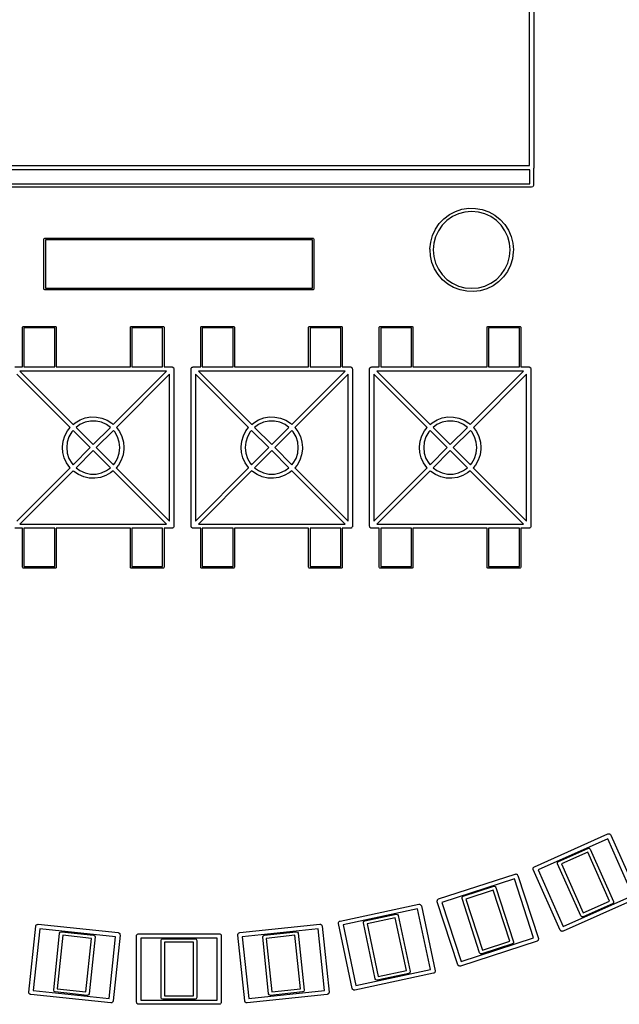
# Model space of a CAD drawing. Extents: x 4.57 to 7.43, y -5.43 to -2.57.
# Tile 5 of 8: x 5.78 to 6.61, y -5.43 to -4.07. Entities that reach past the tile are written whole.
import ezdxf

# ---------------------------------------------------------------- set-up
doc = ezdxf.new("R2010")
doc.units = 0
doc.header["$MEASUREMENT"] = 0
doc.layers.add('BLACK', color=7, linetype='CONTINUOUS')

msp = doc.modelspace()

# ---------------------------------------------------------------- linework, layer by layer
at = {"layer": 'BLACK', "linetype": 'CONTINUOUS'}
for p, q in [((6.48917, -3.72835), (6.48917, -4.27362)), ((6.48327, -4.27067), (6.48327, -3.7313)), ((5.51673, -4.27067), (6.48327, -4.27067)), ((6.48917, -4.27362), (6.48911, -4.27401)), ((6.48386, -4.27657), (5.51614, -4.27657)), ((6.48386, -4.29606), (6.48386, -4.27657)), ((6.489, -4.27463), (6.48858, -4.27512)), ((6.48858, -4.27512), (6.48858, -4.29843)), ((6.48906, -4.27425), (6.489, -4.27463)), ((6.48913, -4.27413), (6.48906, -4.27425)), ((6.48911, -4.27401), (6.48913, -4.27413)), ((6.48622, -4.30079), (5.51378, -4.30079)), ((5.51614, -4.29606), (6.48386, -4.29606)), ((6.48789, -4.3001), (6.48622, -4.30079)), ((6.48858, -4.29843), (6.48789, -4.3001)), ((6.36538, -4.34402), (6.37291, -4.33837)), ((6.37706, -4.34115), (6.3695, -4.34644)), ((6.37291, -4.33837), (6.38127, -4.33402)), ((6.38543, -4.33724), (6.37706, -4.34115)), ((6.38127, -4.33402), (6.39022, -4.33109)), ((6.39435, -4.33485), (6.38543, -4.33724)), ((6.39022, -4.33109), (6.39953, -4.32967)), ((6.40354, -4.33405), (6.39435, -4.33485)), ((6.39953, -4.32967), (6.40895, -4.32978)), ((6.41274, -4.33485), (6.40354, -4.33405)), ((6.40895, -4.32978), (6.41823, -4.33143)), ((6.42166, -4.33724), (6.41274, -4.33485)), ((6.41823, -4.33143), (6.42711, -4.33458)), ((6.43002, -4.34115), (6.42166, -4.33724)), ((6.42711, -4.33458), (6.43535, -4.33913)), ((6.43758, -4.34644), (6.43002, -4.34115)), ((6.43535, -4.33913), (6.44274, -4.34497)), ((6.35356, -4.35862), (6.35887, -4.35083)), ((6.36298, -4.35297), (6.35768, -4.36053)), ((6.35887, -4.35083), (6.36538, -4.34402)), ((6.3695, -4.34644), (6.36298, -4.35297)), ((6.44411, -4.35297), (6.43758, -4.34644)), ((6.44274, -4.34497), (6.44908, -4.35194)), ((6.44941, -4.36053), (6.44411, -4.35297)), ((6.44908, -4.35194), (6.4542, -4.35985)), ((6.34708, -4.37624), (6.3496, -4.36716)), ((6.3496, -4.36716), (6.35356, -4.35862)), ((6.35768, -4.36053), (6.35378, -4.3689)), ((6.45331, -4.3689), (6.44941, -4.36053)), ((6.4542, -4.35985), (6.45796, -4.36848)), ((6.45796, -4.36848), (6.46025, -4.37762)), ((5.81398, -4.37205), (5.81426, -4.37135)), ((5.81398, -4.44094), (5.81398, -4.37205)), ((5.81426, -4.37135), (5.81496, -4.37106)), ((5.81496, -4.37106), (6.18504, -4.37106)), ((5.81594, -4.37303), (5.81594, -4.43996)), ((6.18406, -4.37303), (5.81594, -4.37303)), ((6.18406, -4.43996), (6.18406, -4.37303)), ((6.18504, -4.37106), (6.18574, -4.37135)), ((6.18574, -4.37135), (6.18602, -4.37205)), ((6.18602, -4.37205), (6.18602, -4.44094)), ((6.34608, -4.3856), (6.34708, -4.37624)), ((6.35139, -4.37781), (6.35059, -4.38701)), ((6.35378, -4.3689), (6.35139, -4.37781)), ((6.4557, -4.37781), (6.45331, -4.3689)), ((6.4565, -4.38701), (6.4557, -4.37781)), ((6.46025, -4.37762), (6.46102, -4.38701)), ((6.34616, -4.38701), (6.34608, -4.3856)), ((6.34662, -4.39501), (6.34616, -4.38701)), ((6.34869, -4.4042), (6.34662, -4.39501)), ((6.35059, -4.38701), (6.35139, -4.3962)), ((6.4557, -4.3962), (6.4565, -4.38701)), ((6.46096, -4.38982), (6.45973, -4.39915)), ((6.46102, -4.38701), (6.46096, -4.38982)), ((6.35224, -4.41292), (6.34869, -4.4042)), ((6.35139, -4.3962), (6.35378, -4.40512)), ((6.35378, -4.40512), (6.35768, -4.41349)), ((6.44941, -4.41349), (6.45331, -4.40512)), ((6.45699, -4.40817), (6.45281, -4.41661)), ((6.45331, -4.40512), (6.4557, -4.3962)), ((6.45973, -4.39915), (6.45699, -4.40817)), ((6.35716, -4.42096), (6.35224, -4.41292)), ((6.36333, -4.42808), (6.35716, -4.42096)), ((6.35768, -4.41349), (6.36298, -4.42105)), ((6.36298, -4.42105), (6.3695, -4.42758)), ((6.43758, -4.42758), (6.44411, -4.42105)), ((6.44411, -4.42105), (6.44941, -4.41349)), ((6.45281, -4.41661), (6.44732, -4.42426)), ((6.37057, -4.43409), (6.36333, -4.42808)), ((6.3695, -4.42758), (6.37706, -4.43287)), ((6.37871, -4.43885), (6.37057, -4.43409)), ((6.37706, -4.43287), (6.38543, -4.43677)), ((6.42166, -4.43677), (6.43002, -4.43287)), ((6.43298, -4.43638), (6.42452, -4.44053)), ((6.43002, -4.43287), (6.43758, -4.42758)), ((6.44064, -4.43091), (6.43298, -4.43638)), ((6.44732, -4.42426), (6.44064, -4.43091)), ((5.81426, -4.44164), (5.81398, -4.44094)), ((5.81496, -4.44193), (5.81426, -4.44164)), ((6.18504, -4.44193), (5.81496, -4.44193)), ((5.81594, -4.43996), (6.18406, -4.43996)), ((6.18574, -4.44164), (6.18504, -4.44193)), ((6.18602, -4.44094), (6.18574, -4.44164)), ((6.38751, -4.44221), (6.37871, -4.43885)), ((6.38543, -4.43677), (6.39435, -4.43916)), ((6.39674, -4.44408), (6.38751, -4.44221)), ((6.39435, -4.43916), (6.40354, -4.43997)), ((6.40615, -4.44443), (6.39674, -4.44408)), ((6.40354, -4.43997), (6.41274, -4.43916)), ((6.41549, -4.44323), (6.40615, -4.44443)), ((6.41274, -4.43916), (6.42166, -4.43677)), ((6.42452, -4.44053), (6.41549, -4.44323)), ((5.78445, -4.4935), (5.78474, -4.49281)), ((5.78445, -4.54823), (5.78445, -4.4935)), ((5.78474, -4.49281), (5.78543, -4.49252)), ((5.78543, -4.49252), (5.82992, -4.49252)), ((5.78642, -4.49449), (5.78642, -4.54823)), ((5.82894, -4.49449), (5.78642, -4.49449)), ((5.82894, -4.54823), (5.82894, -4.49449)), ((5.82992, -4.49252), (5.83062, -4.49281)), ((5.83062, -4.49281), (5.83091, -4.4935)), ((5.83091, -4.4935), (5.83091, -4.54823)), ((5.93307, -4.4935), (5.93336, -4.49281)), ((5.93307, -4.54823), (5.93307, -4.4935)), ((5.93336, -4.49281), (5.93406, -4.49252)), ((5.93406, -4.49252), (5.97854, -4.49252)), ((5.93504, -4.49449), (5.93504, -4.54823)), ((5.97756, -4.49449), (5.93504, -4.49449)), ((5.97756, -4.54823), (5.97756, -4.49449)), ((5.97854, -4.49252), (5.97924, -4.49281)), ((5.97924, -4.49281), (5.97953, -4.4935)), ((5.97953, -4.4935), (5.97953, -4.54823)), ((6.03012, -4.4935), (6.03041, -4.49281)), ((6.03012, -4.54823), (6.03012, -4.4935)), ((6.03041, -4.49281), (6.0311, -4.49252)), ((6.0311, -4.49252), (6.07559, -4.49252)), ((6.03209, -4.49449), (6.03209, -4.54823)), ((6.07461, -4.49449), (6.03209, -4.49449)), ((6.07461, -4.54823), (6.07461, -4.49449)), ((6.07559, -4.49252), (6.07629, -4.49281)), ((6.07629, -4.49281), (6.07657, -4.4935)), ((6.07657, -4.4935), (6.07657, -4.54823)), ((6.17874, -4.4935), (6.17903, -4.49281)), ((6.17874, -4.54823), (6.17874, -4.4935)), ((6.17903, -4.49281), (6.17972, -4.49252)), ((6.17972, -4.49252), (6.22421, -4.49252)), ((6.18071, -4.49449), (6.18071, -4.54823)), ((6.22323, -4.49449), (6.18071, -4.49449)), ((6.22323, -4.54823), (6.22323, -4.49449)), ((6.22421, -4.49252), (6.22491, -4.49281)), ((6.22491, -4.49281), (6.2252, -4.4935)), ((6.2252, -4.4935), (6.2252, -4.54823)), ((6.27618, -4.4935), (6.27647, -4.49281)), ((6.27618, -4.54823), (6.27618, -4.4935)), ((6.27647, -4.49281), (6.27717, -4.49252)), ((6.27717, -4.49252), (6.32165, -4.49252)), ((6.27815, -4.49449), (6.27815, -4.54823)), ((6.32067, -4.49449), (6.27815, -4.49449)), ((6.32067, -4.54823), (6.32067, -4.49449)), ((6.32165, -4.49252), (6.32235, -4.49281)), ((6.32235, -4.49281), (6.32264, -4.4935)), ((6.32264, -4.4935), (6.32264, -4.54823)), ((6.4248, -4.4935), (6.42509, -4.49281)), ((6.4248, -4.54823), (6.4248, -4.4935)), ((6.42509, -4.49281), (6.42579, -4.49252)), ((6.42579, -4.49252), (6.47028, -4.49252)), ((6.42677, -4.49449), (6.42677, -4.54823)), ((6.46929, -4.49449), (6.42677, -4.49449)), ((6.46929, -4.54823), (6.46929, -4.49449)), ((6.47028, -4.49252), (6.47097, -4.49281)), ((6.47097, -4.49281), (6.47126, -4.4935)), ((6.47126, -4.4935), (6.47126, -4.54823)), ((5.77362, -4.54823), (5.78445, -4.54823)), ((5.85004, -4.63177), (5.77657, -4.55831)), ((5.78075, -4.55413), (5.85425, -4.62763)), ((5.98303, -4.55413), (5.78075, -4.55413)), ((5.78642, -4.54823), (5.82894, -4.54823)), ((5.83091, -4.54823), (5.93307, -4.54823)), ((5.90954, -4.62762), (5.98303, -4.55413)), ((5.9872, -4.55831), (5.91379, -4.63173)), ((5.93504, -4.54823), (5.97756, -4.54823)), ((5.97953, -4.54823), (5.99016, -4.54823)), ((5.9872, -4.76059), (5.9872, -4.55831)), ((5.99016, -4.54823), (5.99054, -4.5483)), ((5.99054, -4.5483), (5.99067, -4.54827)), ((5.99067, -4.54827), (5.99078, -4.54834)), ((5.99078, -4.54834), (5.99079, -4.54834)), ((5.99079, -4.54834), (5.99092, -4.54833)), ((5.99092, -4.54833), (5.99099, -4.54837)), ((5.99099, -4.54837), (5.99117, -4.54841)), ((5.99117, -4.54841), (5.99176, -4.5489)), ((5.99176, -4.5489), (5.99242, -4.54928)), ((5.99242, -4.54928), (5.99247, -4.54941)), ((5.99247, -4.54941), (5.99258, -4.54949)), ((5.99258, -4.54949), (5.99261, -4.54962)), ((5.99261, -4.54962), (5.99271, -4.5497)), ((5.99271, -4.5497), (5.99285, -4.55046)), ((5.99285, -4.55046), (5.99311, -4.55118)), ((5.99311, -4.55118), (5.99311, -4.76772)), ((6.01673, -4.55118), (6.0168, -4.5508)), ((6.01673, -4.76772), (6.01673, -4.55118)), ((6.01678, -4.55067), (6.01684, -4.55055)), ((6.0168, -4.5508), (6.01678, -4.55067)), ((6.01683, -4.55042), (6.01688, -4.55035)), ((6.01684, -4.55055), (6.01683, -4.55042)), ((6.01684, -4.55055), (6.01684, -4.55055)), ((6.01688, -4.55035), (6.01691, -4.55017)), ((6.01691, -4.55017), (6.0174, -4.54958)), ((6.0174, -4.54958), (6.01779, -4.54892)), ((6.01779, -4.54892), (6.01791, -4.54887)), ((6.01791, -4.54887), (6.01799, -4.54876)), ((6.01799, -4.54876), (6.01812, -4.54873)), ((6.01812, -4.54873), (6.01821, -4.54862)), ((6.01821, -4.54862), (6.01896, -4.54849)), ((6.01896, -4.54849), (6.01969, -4.54823)), ((6.01969, -4.54823), (6.03012, -4.54823)), ((6.0961, -4.63177), (6.02264, -4.55831)), ((6.02264, -4.55831), (6.02264, -4.76059)), ((6.02681, -4.55413), (6.10031, -4.62763)), ((6.22909, -4.55413), (6.02681, -4.55413)), ((6.03209, -4.54823), (6.07461, -4.54823)), ((6.07657, -4.54823), (6.17874, -4.54823)), ((6.15561, -4.62762), (6.22909, -4.55413)), ((6.23327, -4.55831), (6.15985, -4.63173)), ((6.18071, -4.54823), (6.22323, -4.54823)), ((6.2252, -4.54823), (6.23622, -4.54823)), ((6.23327, -4.76059), (6.23327, -4.55831)), ((6.23622, -4.54823), (6.2366, -4.5483)), ((6.2366, -4.5483), (6.23673, -4.54827)), ((6.23673, -4.54827), (6.23685, -4.54834)), ((6.23685, -4.54834), (6.23686, -4.54834)), ((6.23686, -4.54834), (6.23698, -4.54833)), ((6.23698, -4.54833), (6.23705, -4.54837)), ((6.23705, -4.54837), (6.23723, -4.54841)), ((6.23723, -4.54841), (6.23782, -4.5489)), ((6.23782, -4.5489), (6.23848, -4.54928)), ((6.23848, -4.54928), (6.23853, -4.54941)), ((6.23853, -4.54941), (6.23864, -4.54949)), ((6.23864, -4.54949), (6.23867, -4.54962)), ((6.23867, -4.54962), (6.23878, -4.5497)), ((6.23878, -4.5497), (6.23891, -4.55046)), ((6.23891, -4.55046), (6.23917, -4.55118)), ((6.23917, -4.55118), (6.23917, -4.76772)), ((6.2628, -4.55118), (6.26286, -4.5508)), ((6.2628, -4.76772), (6.2628, -4.55118)), ((6.26284, -4.55067), (6.26291, -4.55055)), ((6.26286, -4.5508), (6.26284, -4.55067)), ((6.2629, -4.55042), (6.26294, -4.55035)), ((6.26291, -4.55055), (6.2629, -4.55042)), ((6.26291, -4.55055), (6.26291, -4.55055)), ((6.26294, -4.55035), (6.26297, -4.55017)), ((6.26297, -4.55017), (6.26347, -4.54958)), ((6.26347, -4.54958), (6.26385, -4.54892)), ((6.26385, -4.54892), (6.26398, -4.54887)), ((6.26398, -4.54887), (6.26405, -4.54876)), ((6.26405, -4.54876), (6.26418, -4.54873)), ((6.26418, -4.54873), (6.26427, -4.54862)), ((6.26427, -4.54862), (6.26503, -4.54849)), ((6.26503, -4.54849), (6.26575, -4.54823)), ((6.26575, -4.54823), (6.27618, -4.54823)), ((6.34217, -4.63177), (6.2687, -4.55831)), ((6.2687, -4.55831), (6.2687, -4.76059)), ((6.27288, -4.55413), (6.34638, -4.62763)), ((6.47515, -4.55413), (6.27288, -4.55413)), ((6.27815, -4.54823), (6.32067, -4.54823)), ((6.32264, -4.54823), (6.4248, -4.54823)), ((6.40167, -4.62762), (6.47515, -4.55413)), ((6.47933, -4.55831), (6.40591, -4.63173)), ((6.42677, -4.54823), (6.46929, -4.54823)), ((6.47126, -4.54823), (6.48228, -4.54823)), ((6.47933, -4.76059), (6.47933, -4.55831)), ((6.48228, -4.54823), (6.48267, -4.5483)), ((6.48267, -4.5483), (6.4828, -4.54827)), ((6.4828, -4.54827), (6.48291, -4.54834)), ((6.48291, -4.54834), (6.48292, -4.54834)), ((6.48292, -4.54834), (6.48305, -4.54833)), ((6.48305, -4.54833), (6.48311, -4.54837)), ((6.48311, -4.54837), (6.48329, -4.54841)), ((6.48329, -4.54841), (6.48388, -4.5489)), ((6.48388, -4.5489), (6.48455, -4.54928)), ((6.48455, -4.54928), (6.48459, -4.54941)), ((6.48459, -4.54941), (6.4847, -4.54949)), ((6.4847, -4.54949), (6.48474, -4.54962)), ((6.48474, -4.54962), (6.48484, -4.5497)), ((6.48484, -4.5497), (6.48497, -4.55046)), ((6.48497, -4.55046), (6.48524, -4.55118)), ((6.48524, -4.55118), (6.48524, -4.76772)), ((5.85425, -4.62763), (5.85701, -4.62521)), ((5.85701, -4.62521), (5.86367, -4.62125)), ((5.87057, -4.62462), (5.86358, -4.62774)), ((5.86367, -4.62125), (5.87094, -4.61857)), ((5.87806, -4.62303), (5.87057, -4.62462)), ((5.87094, -4.61857), (5.87857, -4.61726)), ((5.88572, -4.62303), (5.87806, -4.62303)), ((5.87857, -4.61726), (5.88631, -4.61736)), ((5.89321, -4.62462), (5.88572, -4.62303)), ((5.88631, -4.61736), (5.89391, -4.61887)), ((5.9002, -4.62774), (5.89321, -4.62462)), ((5.89391, -4.61887), (5.9011, -4.62174)), ((5.9011, -4.62174), (5.90765, -4.62587)), ((5.90765, -4.62587), (5.90954, -4.62762)), ((6.10031, -4.62763), (6.10308, -4.62521)), ((6.10308, -4.62521), (6.10973, -4.62125)), ((6.11664, -4.62462), (6.10964, -4.62774)), ((6.10973, -4.62125), (6.117, -4.61857)), ((6.12413, -4.62303), (6.11664, -4.62462)), ((6.117, -4.61857), (6.12463, -4.61726)), ((6.13178, -4.62303), (6.12413, -4.62303)), ((6.12463, -4.61726), (6.13238, -4.61736)), ((6.13927, -4.62462), (6.13178, -4.62303)), ((6.13238, -4.61736), (6.13997, -4.61887)), ((6.14626, -4.62774), (6.13927, -4.62462)), ((6.13997, -4.61887), (6.14717, -4.62174)), ((6.14717, -4.62174), (6.15372, -4.62587)), ((6.15372, -4.62587), (6.15561, -4.62762)), ((6.34638, -4.62763), (6.34914, -4.62521)), ((6.34914, -4.62521), (6.3558, -4.62125)), ((6.3627, -4.62462), (6.35571, -4.62774)), ((6.3558, -4.62125), (6.36306, -4.61857)), ((6.37019, -4.62303), (6.3627, -4.62462)), ((6.36306, -4.61857), (6.3707, -4.61726)), ((6.37784, -4.62303), (6.37019, -4.62303)), ((6.3707, -4.61726), (6.37844, -4.61736)), ((6.38533, -4.62462), (6.37784, -4.62303)), ((6.37844, -4.61736), (6.38604, -4.61887)), ((6.39232, -4.62774), (6.38533, -4.62462)), ((6.38604, -4.61887), (6.39323, -4.62174)), ((6.39323, -4.62174), (6.39978, -4.62587)), ((6.39978, -4.62587), (6.40167, -4.62762)), ((5.84279, -4.64325), (5.84639, -4.6364)), ((5.84639, -4.6364), (5.85004, -4.63177)), ((5.85227, -4.63793), (5.84844, -4.64455)), ((5.85412, -4.63586), (5.85227, -4.63793)), ((5.87771, -4.65945), (5.85412, -4.63586)), ((5.86358, -4.62774), (5.85824, -4.63162)), ((5.85824, -4.63162), (5.88189, -4.65527)), ((5.88189, -4.65527), (5.90554, -4.63162)), ((5.90965, -4.63586), (5.88607, -4.65945)), ((5.90554, -4.63162), (5.9002, -4.62774)), ((5.91151, -4.63793), (5.90965, -4.63586)), ((5.91534, -4.64455), (5.91151, -4.63793)), ((5.91379, -4.63173), (5.91798, -4.63734)), ((5.91798, -4.63734), (5.9214, -4.64428)), ((6.08885, -4.64325), (6.09246, -4.6364)), ((6.09246, -4.6364), (6.0961, -4.63177)), ((6.09833, -4.63793), (6.0945, -4.64455)), ((6.10019, -4.63586), (6.09833, -4.63793)), ((6.12378, -4.65945), (6.10019, -4.63586)), ((6.10964, -4.62774), (6.1043, -4.63162)), ((6.1043, -4.63162), (6.12795, -4.65527)), ((6.12795, -4.65527), (6.15161, -4.63162)), ((6.15572, -4.63586), (6.13213, -4.65945)), ((6.15161, -4.63162), (6.14626, -4.62774)), ((6.15758, -4.63793), (6.15572, -4.63586)), ((6.1614, -4.64455), (6.15758, -4.63793)), ((6.15985, -4.63173), (6.16404, -4.63734)), ((6.16404, -4.63734), (6.16746, -4.64428)), ((6.33491, -4.64325), (6.33852, -4.6364)), ((6.33852, -4.6364), (6.34217, -4.63177)), ((6.34439, -4.63793), (6.34056, -4.64455)), ((6.34625, -4.63586), (6.34439, -4.63793)), ((6.36984, -4.65945), (6.34625, -4.63586)), ((6.35571, -4.62774), (6.35036, -4.63162)), ((6.35036, -4.63162), (6.37402, -4.65527)), ((6.37402, -4.65527), (6.39767, -4.63162)), ((6.40178, -4.63586), (6.37819, -4.65945)), ((6.39767, -4.63162), (6.39232, -4.62774)), ((6.40364, -4.63793), (6.40178, -4.63586)), ((6.40747, -4.64455), (6.40364, -4.63793)), ((6.40591, -4.63173), (6.4101, -4.63734)), ((6.4101, -4.63734), (6.41353, -4.64428)), ((5.83958, -4.65834), (5.84049, -4.65065)), ((5.84049, -4.65065), (5.84279, -4.64325)), ((5.84607, -4.65184), (5.84527, -4.65945)), ((5.84844, -4.64455), (5.84607, -4.65184)), ((5.91771, -4.65184), (5.91534, -4.64455)), ((5.91851, -4.65945), (5.91771, -4.65184)), ((5.9214, -4.64428), (5.9235, -4.65174)), ((5.9235, -4.65174), (5.92421, -4.65945)), ((6.08564, -4.65834), (6.08655, -4.65065)), ((6.08655, -4.65065), (6.08885, -4.64325)), ((6.09214, -4.65184), (6.09133, -4.65945)), ((6.0945, -4.64455), (6.09214, -4.65184)), ((6.16377, -4.65184), (6.1614, -4.64455)), ((6.16457, -4.65945), (6.16377, -4.65184)), ((6.16746, -4.64428), (6.16957, -4.65174)), ((6.16957, -4.65174), (6.17028, -4.65945)), ((6.33171, -4.65834), (6.33262, -4.65065)), ((6.33262, -4.65065), (6.33491, -4.64325)), ((6.3382, -4.65184), (6.3374, -4.65945)), ((6.34056, -4.64455), (6.3382, -4.65184)), ((6.40983, -4.65184), (6.40747, -4.64455)), ((6.41063, -4.65945), (6.40983, -4.65184)), ((6.41353, -4.64428), (6.41563, -4.65174)), ((6.41563, -4.65174), (6.41634, -4.65945)), ((5.83965, -4.65945), (5.83958, -4.65834)), ((5.84009, -4.66607), (5.83965, -4.65945)), ((5.84199, -4.67358), (5.84009, -4.66607)), ((5.84527, -4.65945), (5.84607, -4.66706)), ((5.84607, -4.66706), (5.84844, -4.67434)), ((5.85412, -4.68304), (5.87771, -4.65945)), ((5.88189, -4.66362), (5.85824, -4.68728)), ((5.90554, -4.68728), (5.88189, -4.66362)), ((5.88607, -4.65945), (5.90965, -4.68304)), ((5.91534, -4.67434), (5.91771, -4.66706)), ((5.91771, -4.66706), (5.91851, -4.65945)), ((5.92415, -4.66166), (5.92304, -4.66933)), ((5.92421, -4.65945), (5.92415, -4.66166)), ((6.08572, -4.65945), (6.08564, -4.65834)), ((6.08615, -4.66607), (6.08572, -4.65945)), ((6.08806, -4.67358), (6.08615, -4.66607)), ((6.09133, -4.65945), (6.09214, -4.66706)), ((6.09214, -4.66706), (6.0945, -4.67434)), ((6.10019, -4.68304), (6.12378, -4.65945)), ((6.12795, -4.66362), (6.1043, -4.68728)), ((6.15161, -4.68728), (6.12795, -4.66362)), ((6.13213, -4.65945), (6.15572, -4.68304)), ((6.1614, -4.67434), (6.16377, -4.66706)), ((6.16377, -4.66706), (6.16457, -4.65945)), ((6.17022, -4.66166), (6.16911, -4.66933)), ((6.17028, -4.65945), (6.17022, -4.66166)), ((6.33178, -4.65945), (6.33171, -4.65834)), ((6.33221, -4.66607), (6.33178, -4.65945)), ((6.33412, -4.67358), (6.33221, -4.66607)), ((6.3374, -4.65945), (6.3382, -4.66706)), ((6.3382, -4.66706), (6.34056, -4.67434)), ((6.34625, -4.68304), (6.36984, -4.65945)), ((6.37402, -4.66362), (6.35036, -4.68728)), ((6.39767, -4.68728), (6.37402, -4.66362)), ((6.37819, -4.65945), (6.40178, -4.68304)), ((6.40747, -4.67434), (6.40983, -4.66706)), ((6.40983, -4.66706), (6.41063, -4.65945)), ((6.41628, -4.66166), (6.41517, -4.66933)), ((6.41634, -4.65945), (6.41628, -4.66166)), ((5.84524, -4.68061), (5.84199, -4.67358)), ((5.84971, -4.68694), (5.84524, -4.68061)), ((5.84844, -4.67434), (5.85227, -4.68097)), ((5.91151, -4.68097), (5.91534, -4.67434)), ((5.92055, -4.67666), (5.91677, -4.68342)), ((5.92304, -4.66933), (5.92055, -4.67666)), ((6.0913, -4.68061), (6.08806, -4.67358)), ((6.09577, -4.68694), (6.0913, -4.68061)), ((6.0945, -4.67434), (6.09833, -4.68097)), ((6.15758, -4.68097), (6.1614, -4.67434)), ((6.16662, -4.67666), (6.16283, -4.68342)), ((6.16911, -4.66933), (6.16662, -4.67666)), ((6.33736, -4.68061), (6.33412, -4.67358)), ((6.34183, -4.68694), (6.33736, -4.68061)), ((6.34056, -4.67434), (6.34439, -4.68097)), ((6.40364, -4.68097), (6.40747, -4.67434)), ((6.41268, -4.67666), (6.4089, -4.68342)), ((6.41517, -4.66933), (6.41268, -4.67666)), ((5.77657, -4.76059), (5.84997, -4.68719)), ((5.8542, -4.69131), (5.78075, -4.76476)), ((5.84997, -4.68719), (5.84971, -4.68694)), ((5.85227, -4.68097), (5.85412, -4.68304)), ((5.85526, -4.69234), (5.8542, -4.69131)), ((5.8617, -4.69664), (5.85526, -4.69234)), ((5.85824, -4.68728), (5.86358, -4.69116)), ((5.86358, -4.69116), (5.87057, -4.69427)), ((5.87057, -4.69427), (5.87806, -4.69587)), ((5.88572, -4.69587), (5.89321, -4.69427)), ((5.89321, -4.69427), (5.9002, -4.69116)), ((5.90586, -4.69433), (5.8991, -4.69811)), ((5.9002, -4.69116), (5.90554, -4.68728)), ((5.90954, -4.69127), (5.90586, -4.69433)), ((5.98303, -4.76476), (5.90954, -4.69127)), ((5.90965, -4.68304), (5.91151, -4.68097)), ((5.91677, -4.68342), (5.91371, -4.6871)), ((5.91371, -4.6871), (5.9872, -4.76059)), ((6.02264, -4.76059), (6.09603, -4.68719)), ((6.10026, -4.69131), (6.02681, -4.76476)), ((6.09603, -4.68719), (6.09577, -4.68694)), ((6.09833, -4.68097), (6.10019, -4.68304)), ((6.10132, -4.69234), (6.10026, -4.69131)), ((6.10776, -4.69664), (6.10132, -4.69234)), ((6.1043, -4.68728), (6.10964, -4.69116)), ((6.10964, -4.69116), (6.11664, -4.69427)), ((6.11664, -4.69427), (6.12413, -4.69587)), ((6.13178, -4.69587), (6.13927, -4.69427)), ((6.13927, -4.69427), (6.14626, -4.69116)), ((6.15192, -4.69433), (6.14517, -4.69811)), ((6.14626, -4.69116), (6.15161, -4.68728)), ((6.1556, -4.69127), (6.15192, -4.69433)), ((6.22909, -4.76476), (6.1556, -4.69127)), ((6.15572, -4.68304), (6.15758, -4.68097)), ((6.16283, -4.68342), (6.15978, -4.6871)), ((6.15978, -4.6871), (6.23327, -4.76059)), ((6.2687, -4.76059), (6.3421, -4.68719)), ((6.34633, -4.69131), (6.27288, -4.76476)), ((6.3421, -4.68719), (6.34183, -4.68694)), ((6.34439, -4.68097), (6.34625, -4.68304)), ((6.34738, -4.69234), (6.34633, -4.69131)), ((6.35382, -4.69664), (6.34738, -4.69234)), ((6.35036, -4.68728), (6.35571, -4.69116)), ((6.35571, -4.69116), (6.3627, -4.69427)), ((6.3627, -4.69427), (6.37019, -4.69587)), ((6.37784, -4.69587), (6.38533, -4.69427)), ((6.38533, -4.69427), (6.39232, -4.69116)), ((6.39799, -4.69433), (6.39123, -4.69811)), ((6.39232, -4.69116), (6.39767, -4.68728)), ((6.40166, -4.69127), (6.39799, -4.69433)), ((6.47515, -4.76476), (6.40166, -4.69127)), ((6.40178, -4.68304), (6.40364, -4.68097)), ((6.4089, -4.68342), (6.40584, -4.6871)), ((6.40584, -4.6871), (6.47933, -4.76059)), ((5.86881, -4.6997), (5.8617, -4.69664)), ((5.87637, -4.70141), (5.86881, -4.6997)), ((5.8841, -4.70171), (5.87637, -4.70141)), ((5.87806, -4.69587), (5.88572, -4.69587)), ((5.89177, -4.7006), (5.8841, -4.70171)), ((5.8991, -4.69811), (5.89177, -4.7006)), ((6.11487, -4.6997), (6.10776, -4.69664)), ((6.12243, -4.70141), (6.11487, -4.6997)), ((6.13017, -4.70171), (6.12243, -4.70141)), ((6.12413, -4.69587), (6.13178, -4.69587)), ((6.13783, -4.7006), (6.13017, -4.70171)), ((6.14517, -4.69811), (6.13783, -4.7006)), ((6.36094, -4.6997), (6.35382, -4.69664)), ((6.36849, -4.70141), (6.36094, -4.6997)), ((6.37623, -4.70171), (6.36849, -4.70141)), ((6.37019, -4.69587), (6.37784, -4.69587)), ((6.3839, -4.7006), (6.37623, -4.70171)), ((6.39123, -4.69811), (6.3839, -4.7006)), ((5.78445, -4.77067), (5.77362, -4.77067)), ((5.78075, -4.76476), (5.98303, -4.76476)), ((5.78445, -4.82441), (5.78445, -4.77067)), ((5.78642, -4.77067), (5.78642, -4.82343)), ((5.82894, -4.77067), (5.78642, -4.77067)), ((5.82894, -4.82343), (5.82894, -4.77067)), ((5.93307, -4.77067), (5.83091, -4.77067)), ((5.83091, -4.77067), (5.83091, -4.82441)), ((5.93307, -4.82441), (5.93307, -4.77067)), ((5.93504, -4.77067), (5.93504, -4.82343)), ((5.97756, -4.77067), (5.93504, -4.77067)), ((5.97756, -4.82343), (5.97756, -4.77067)), ((5.99016, -4.77067), (5.97953, -4.77067)), ((5.97953, -4.77067), (5.97953, -4.82441)), ((5.99088, -4.77041), (5.99016, -4.77067)), ((5.99163, -4.77027), (5.99088, -4.77041)), ((5.99172, -4.77017), (5.99163, -4.77027)), ((5.99185, -4.77014), (5.99172, -4.77017)), ((5.99193, -4.77002), (5.99185, -4.77014)), ((5.99206, -4.76998), (5.99193, -4.77002)), ((5.99244, -4.76931), (5.99206, -4.76998)), ((5.99293, -4.76873), (5.99244, -4.76931)), ((5.99296, -4.76855), (5.99293, -4.76873)), ((5.99301, -4.76848), (5.99296, -4.76855)), ((5.99307, -4.76823), (5.993, -4.76834)), ((5.993, -4.76834), (5.993, -4.76835)), ((5.993, -4.76835), (5.99301, -4.76848)), ((5.99311, -4.76772), (5.99304, -4.7681)), ((5.99304, -4.7681), (5.99307, -4.76823)), ((6.01699, -4.76844), (6.01673, -4.76772)), ((6.01713, -4.76919), (6.01699, -4.76844)), ((6.01723, -4.76928), (6.01713, -4.76919)), ((6.01727, -4.76941), (6.01723, -4.76928)), ((6.01738, -4.76949), (6.01727, -4.76941)), ((6.01742, -4.76961), (6.01738, -4.76949)), ((6.01809, -4.77), (6.01742, -4.76961)), ((6.01868, -4.77049), (6.01809, -4.77)), ((6.01886, -4.77052), (6.01868, -4.77049)), ((6.01892, -4.77057), (6.01886, -4.77052)), ((6.01905, -4.77056), (6.01892, -4.77057)), ((6.01906, -4.77056), (6.01905, -4.77056)), ((6.01917, -4.77062), (6.01906, -4.77056)), ((6.0193, -4.7706), (6.01917, -4.77062)), ((6.01969, -4.77067), (6.0193, -4.7706)), ((6.03012, -4.77067), (6.01969, -4.77067)), ((6.02681, -4.76476), (6.22909, -4.76476)), ((6.03012, -4.82441), (6.03012, -4.77067)), ((6.03209, -4.77067), (6.03209, -4.82343)), ((6.07461, -4.77067), (6.03209, -4.77067)), ((6.07461, -4.82343), (6.07461, -4.77067)), ((6.17874, -4.77067), (6.07657, -4.77067)), ((6.07657, -4.77067), (6.07657, -4.82441)), ((6.17874, -4.82441), (6.17874, -4.77067)), ((6.18071, -4.77067), (6.18071, -4.82343)), ((6.22323, -4.77067), (6.18071, -4.77067)), ((6.22323, -4.82343), (6.22323, -4.77067)), ((6.23622, -4.77067), (6.2252, -4.77067)), ((6.2252, -4.77067), (6.2252, -4.82441)), ((6.23694, -4.77041), (6.23622, -4.77067)), ((6.2377, -4.77027), (6.23694, -4.77041)), ((6.23778, -4.77017), (6.2377, -4.77027)), ((6.23791, -4.77014), (6.23778, -4.77017)), ((6.23799, -4.77002), (6.23791, -4.77014)), ((6.23812, -4.76998), (6.23799, -4.77002)), ((6.2385, -4.76931), (6.23812, -4.76998)), ((6.239, -4.76873), (6.2385, -4.76931)), ((6.23903, -4.76855), (6.239, -4.76873)), ((6.23907, -4.76848), (6.23903, -4.76855)), ((6.23913, -4.76823), (6.23906, -4.76834)), ((6.23906, -4.76834), (6.23906, -4.76835)), ((6.23906, -4.76835), (6.23907, -4.76848)), ((6.23917, -4.76772), (6.23911, -4.7681)), ((6.23911, -4.7681), (6.23913, -4.76823)), ((6.26306, -4.76844), (6.2628, -4.76772)), ((6.26319, -4.76919), (6.26306, -4.76844)), ((6.26329, -4.76928), (6.26319, -4.76919)), ((6.26333, -4.76941), (6.26329, -4.76928)), ((6.26344, -4.76949), (6.26333, -4.76941)), ((6.26349, -4.76961), (6.26344, -4.76949)), ((6.26415, -4.77), (6.26349, -4.76961)), ((6.26474, -4.77049), (6.26415, -4.77)), ((6.26492, -4.77052), (6.26474, -4.77049)), ((6.26498, -4.77057), (6.26492, -4.77052)), ((6.26511, -4.77056), (6.26498, -4.77057)), ((6.26512, -4.77056), (6.26511, -4.77056)), ((6.26524, -4.77062), (6.26512, -4.77056)), ((6.26536, -4.7706), (6.26524, -4.77062)), ((6.26575, -4.77067), (6.26536, -4.7706)), ((6.27618, -4.77067), (6.26575, -4.77067)), ((6.27288, -4.76476), (6.47515, -4.76476)), ((6.27618, -4.82441), (6.27618, -4.77067)), ((6.27815, -4.77067), (6.27815, -4.82343)), ((6.32067, -4.77067), (6.27815, -4.77067)), ((6.32067, -4.82343), (6.32067, -4.77067)), ((6.4248, -4.77067), (6.32264, -4.77067)), ((6.32264, -4.77067), (6.32264, -4.82441)), ((6.4248, -4.82441), (6.4248, -4.77067)), ((6.42677, -4.77067), (6.42677, -4.82343)), ((6.46929, -4.77067), (6.42677, -4.77067)), ((6.46929, -4.82343), (6.46929, -4.77067)), ((6.48228, -4.77067), (6.47126, -4.77067)), ((6.47126, -4.77067), (6.47126, -4.82441)), ((6.483, -4.77041), (6.48228, -4.77067)), ((6.48376, -4.77027), (6.483, -4.77041)), ((6.48385, -4.77017), (6.48376, -4.77027)), ((6.48398, -4.77014), (6.48385, -4.77017)), ((6.48405, -4.77002), (6.48398, -4.77014)), ((6.48418, -4.76998), (6.48405, -4.77002)), ((6.48456, -4.76931), (6.48418, -4.76998)), ((6.48506, -4.76873), (6.48456, -4.76931)), ((6.48509, -4.76855), (6.48506, -4.76873)), ((6.48514, -4.76848), (6.48509, -4.76855)), ((6.48513, -4.76834), (6.48512, -4.76835)), ((6.48512, -4.76835), (6.48514, -4.76848)), ((6.48519, -4.76823), (6.48513, -4.76834)), ((6.48524, -4.76772), (6.48517, -4.7681)), ((6.48517, -4.7681), (6.48519, -4.76823)), ((5.78474, -4.82511), (5.78445, -4.82441)), ((5.78543, -4.82539), (5.78474, -4.82511)), ((5.82992, -4.82539), (5.78543, -4.82539)), ((5.78642, -4.82343), (5.82894, -4.82343)), ((5.83062, -4.82511), (5.82992, -4.82539)), ((5.83091, -4.82441), (5.83062, -4.82511)), ((5.93336, -4.82511), (5.93307, -4.82441)), ((5.93406, -4.82539), (5.93336, -4.82511)), ((5.97854, -4.82539), (5.93406, -4.82539)), ((5.93504, -4.82343), (5.97756, -4.82343)), ((5.97924, -4.82511), (5.97854, -4.82539)), ((5.97953, -4.82441), (5.97924, -4.82511)), ((6.03041, -4.82511), (6.03012, -4.82441)), ((6.0311, -4.82539), (6.03041, -4.82511)), ((6.07559, -4.82539), (6.0311, -4.82539)), ((6.03209, -4.82343), (6.07461, -4.82343)), ((6.07629, -4.82511), (6.07559, -4.82539)), ((6.07657, -4.82441), (6.07629, -4.82511)), ((6.17903, -4.82511), (6.17874, -4.82441)), ((6.17972, -4.82539), (6.17903, -4.82511)), ((6.22421, -4.82539), (6.17972, -4.82539)), ((6.18071, -4.82343), (6.22323, -4.82343)), ((6.22491, -4.82511), (6.22421, -4.82539)), ((6.2252, -4.82441), (6.22491, -4.82511)), ((6.27647, -4.82511), (6.27618, -4.82441)), ((6.27717, -4.82539), (6.27647, -4.82511)), ((6.32165, -4.82539), (6.27717, -4.82539)), ((6.27815, -4.82343), (6.32067, -4.82343)), ((6.32235, -4.82511), (6.32165, -4.82539)), ((6.32264, -4.82441), (6.32235, -4.82511)), ((6.42509, -4.82511), (6.4248, -4.82441)), ((6.42579, -4.82539), (6.42509, -4.82511)), ((6.47028, -4.82539), (6.42579, -4.82539)), ((6.42677, -4.82343), (6.46929, -4.82343)), ((6.47097, -4.82511), (6.47028, -4.82539)), ((6.47126, -4.82441), (6.47097, -4.82511)), ((6.48997, -5.23698), (6.5914, -5.19183)), ((6.5914, -5.19183), (6.59178, -5.19173)), ((6.59178, -5.19173), (6.59189, -5.19166)), ((6.59189, -5.19166), (6.59202, -5.19167)), ((6.59202, -5.19167), (6.5924, -5.19158)), ((6.5924, -5.19158), (6.59313, -5.19179)), ((6.59313, -5.19179), (6.5939, -5.19187)), ((6.5939, -5.19187), (6.59408, -5.19206)), ((6.59408, -5.19206), (6.59434, -5.19213)), ((6.59434, -5.19213), (6.59477, -5.19277)), ((6.59477, -5.19277), (6.5953, -5.19332)), ((6.5953, -5.19332), (6.63245, -5.27676)), ((6.5911, -5.19842), (6.49507, -5.24118)), ((6.62585, -5.27647), (6.5911, -5.19842)), ((6.52317, -5.22975), (6.56381, -5.21165)), ((6.56357, -5.21693), (6.52725, -5.2331)), ((6.59368, -5.28454), (6.56357, -5.21693)), ((6.56381, -5.21165), (6.56562, -5.2116)), ((6.56562, -5.2116), (6.56693, -5.21285)), ((6.56693, -5.21285), (6.59896, -5.28478)), ((6.48942, -5.23752), (6.48997, -5.23698)), ((6.52192, -5.23106), (6.52317, -5.22975)), ((6.52197, -5.23286), (6.52192, -5.23106)), ((6.554, -5.3048), (6.52197, -5.23286)), ((6.52725, -5.2331), (6.55735, -5.30072)), ((6.35799, -5.28142), (6.46358, -5.24711)), ((6.46358, -5.24711), (6.46397, -5.24706)), ((6.46397, -5.24706), (6.46408, -5.247)), ((6.46408, -5.247), (6.46421, -5.24703)), ((6.46421, -5.24703), (6.4646, -5.24697)), ((6.4646, -5.24697), (6.46531, -5.24726)), ((6.46531, -5.24726), (6.46606, -5.24742)), ((6.46606, -5.24742), (6.46622, -5.24763)), ((6.46622, -5.24763), (6.46647, -5.24773)), ((6.46647, -5.24773), (6.46683, -5.24841)), ((6.46683, -5.24841), (6.4673, -5.24901)), ((6.4673, -5.24901), (6.49553, -5.33588)), ((6.48823, -5.23989), (6.48844, -5.23915)), ((6.48832, -5.24026), (6.48823, -5.23989)), ((6.48831, -5.24039), (6.48832, -5.24026)), ((6.48838, -5.2405), (6.48831, -5.24039)), ((6.48848, -5.24088), (6.48838, -5.2405)), ((6.48844, -5.23915), (6.48852, -5.23839)), ((6.52563, -5.32432), (6.48848, -5.24088)), ((6.48852, -5.23839), (6.48871, -5.2382)), ((6.48871, -5.2382), (6.48879, -5.23794)), ((6.48879, -5.23794), (6.48942, -5.23752)), ((6.49507, -5.24118), (6.52982, -5.31922)), ((6.4626, -5.25364), (6.36262, -5.28613)), ((6.39176, -5.27769), (6.43407, -5.26395)), ((6.43407, -5.26395), (6.43587, -5.26409)), ((6.43587, -5.26409), (6.43705, -5.26546)), ((6.489, -5.3349), (6.4626, -5.25364)), ((6.39038, -5.27887), (6.39176, -5.27769)), ((6.43328, -5.26917), (6.39547, -5.28146)), ((6.45616, -5.33956), (6.43328, -5.26917)), ((6.43705, -5.26546), (6.46138, -5.34035)), ((6.52982, -5.31922), (6.62585, -5.27647)), ((6.22208, -5.31182), (6.33068, -5.28874)), ((6.33068, -5.28874), (6.33107, -5.28873)), ((6.33107, -5.28873), (6.33119, -5.28868)), ((6.33119, -5.28868), (6.33132, -5.28872)), ((6.33132, -5.28872), (6.33171, -5.2887)), ((6.33171, -5.2887), (6.33238, -5.28906)), ((6.33238, -5.28906), (6.33311, -5.2893)), ((6.33311, -5.2893), (6.33326, -5.28953)), ((6.33326, -5.28953), (6.33349, -5.28965)), ((6.33349, -5.28965), (6.33378, -5.29036)), ((6.33378, -5.29036), (6.33418, -5.29101)), ((6.33418, -5.29101), (6.35317, -5.38036)), ((6.35595, -5.28413), (6.35624, -5.28342)), ((6.35601, -5.28451), (6.35595, -5.28413)), ((6.35598, -5.28464), (6.35601, -5.28451)), ((6.35604, -5.28476), (6.35598, -5.28464)), ((6.3561, -5.28514), (6.35604, -5.28476)), ((6.38432, -5.37201), (6.3561, -5.28514)), ((6.35624, -5.28342), (6.3564, -5.28267)), ((6.3564, -5.28267), (6.35661, -5.2825)), ((6.35661, -5.2825), (6.35671, -5.28226)), ((6.35671, -5.28226), (6.35739, -5.28189)), ((6.35739, -5.28189), (6.35799, -5.28142)), ((6.36262, -5.28613), (6.38902, -5.36738)), ((6.39024, -5.28067), (6.39038, -5.27887)), ((6.41457, -5.35556), (6.39024, -5.28067)), ((6.39547, -5.28146), (6.41834, -5.35185)), ((6.63095, -5.28066), (6.52953, -5.32582)), ((6.59776, -5.2879), (6.55712, -5.30599)), ((6.55735, -5.30072), (6.59368, -5.28454)), ((6.599, -5.28659), (6.59776, -5.2879)), ((6.59896, -5.28478), (6.599, -5.28659)), ((6.32902, -5.29513), (6.2262, -5.31699)), ((6.25606, -5.31165), (6.29957, -5.3024)), ((6.29957, -5.3024), (6.30135, -5.30273)), ((6.30135, -5.30273), (6.30238, -5.30422)), ((6.30238, -5.30422), (6.31875, -5.38124)), ((6.34678, -5.3787), (6.32902, -5.29513)), ((6.55531, -5.30604), (6.554, -5.3048)), ((5.80259, -5.31887), (5.8027, -5.3185)), ((5.80269, -5.31837), (5.80277, -5.31826)), ((5.8027, -5.3185), (5.80269, -5.31837)), ((5.80277, -5.31826), (5.80288, -5.31789)), ((5.80288, -5.31789), (5.80343, -5.31736)), ((5.80343, -5.31736), (5.80388, -5.31673)), ((5.80388, -5.31673), (5.80414, -5.31667)), ((5.80414, -5.31667), (5.80433, -5.31649)), ((5.80433, -5.31649), (5.8051, -5.31643)), ((5.8051, -5.31643), (5.80584, -5.31625)), ((5.80584, -5.31625), (5.91625, -5.32785)), ((6.08375, -5.32785), (6.19416, -5.31625)), ((6.19416, -5.31625), (6.19455, -5.31627)), ((6.19455, -5.31627), (6.19468, -5.31624)), ((6.19468, -5.31624), (6.1948, -5.31629)), ((6.1948, -5.31629), (6.19518, -5.31632)), ((6.19518, -5.31632), (6.19582, -5.31675)), ((6.19582, -5.31675), (6.19652, -5.31706)), ((6.19652, -5.31706), (6.19664, -5.3173)), ((6.19664, -5.3173), (6.19686, -5.31745)), ((6.19686, -5.31745), (6.19707, -5.31818)), ((6.19707, -5.31818), (6.19741, -5.31887)), ((6.21975, -5.31481), (6.21979, -5.31469)), ((6.2198, -5.31494), (6.21975, -5.31481)), ((6.21977, -5.3143), (6.22013, -5.31362)), ((6.21979, -5.31469), (6.21977, -5.3143)), ((6.21981, -5.31533), (6.2198, -5.31494)), ((6.2388, -5.40467), (6.21981, -5.31533)), ((6.22013, -5.31362), (6.22037, -5.31289)), ((6.22037, -5.31289), (6.2206, -5.31275)), ((6.2206, -5.31275), (6.22072, -5.31252)), ((6.22072, -5.31252), (6.22143, -5.31223)), ((6.22143, -5.31223), (6.22208, -5.31182)), ((6.2262, -5.31699), (6.24396, -5.40055)), ((6.25424, -5.31445), (6.25457, -5.31267)), ((6.27061, -5.39147), (6.25424, -5.31445)), ((6.25457, -5.31267), (6.25606, -5.31165)), ((6.29825, -5.30751), (6.25935, -5.31578)), ((6.25935, -5.31578), (6.27474, -5.38817)), ((6.31363, -5.37991), (6.29825, -5.30751)), ((6.55712, -5.30599), (6.55531, -5.30604)), ((5.79305, -5.40971), (5.80259, -5.31887)), ((5.80816, -5.32243), (5.79923, -5.40739)), ((5.9127, -5.33342), (5.80816, -5.32243)), ((5.82738, -5.40699), (5.83561, -5.32868)), ((5.84006, -5.33152), (5.83232, -5.40513)), ((5.83561, -5.32868), (5.83647, -5.32709)), ((5.83561, -5.32868), (5.83561, -5.32868)), ((5.83647, -5.32709), (5.8382, -5.32658)), ((5.8382, -5.32658), (5.88245, -5.33123)), ((5.87961, -5.33568), (5.84006, -5.33152)), ((5.88245, -5.33123), (5.88245, -5.33123)), ((5.88245, -5.33123), (5.88404, -5.33209)), ((5.88404, -5.33209), (5.88455, -5.33382)), ((5.91888, -5.3311), (5.90934, -5.42193)), ((5.91625, -5.32785), (5.91663, -5.32796)), ((5.91663, -5.32796), (5.91676, -5.32795)), ((5.91676, -5.32795), (5.91687, -5.32803)), ((5.91687, -5.32803), (5.91724, -5.32813)), ((5.91724, -5.32813), (5.91777, -5.32869)), ((5.91777, -5.32869), (5.91839, -5.32914)), ((5.91839, -5.32914), (5.91846, -5.32939)), ((5.91846, -5.32939), (5.91864, -5.32959)), ((5.91864, -5.32959), (5.9187, -5.33035)), ((5.9187, -5.33035), (5.91888, -5.3311)), ((5.94154, -5.33228), (5.9416, -5.3319)), ((5.94158, -5.33177), (5.94165, -5.33166)), ((5.9416, -5.3319), (5.94158, -5.33177)), ((5.94165, -5.33166), (5.94171, -5.33127)), ((5.94171, -5.33127), (5.94221, -5.33069)), ((5.94221, -5.33069), (5.94259, -5.33002)), ((5.94259, -5.33002), (5.94284, -5.32993)), ((5.94284, -5.32993), (5.94301, -5.32973)), ((5.94301, -5.32973), (5.94377, -5.32959)), ((5.94377, -5.32959), (5.94449, -5.32933)), ((5.94449, -5.32933), (6.05551, -5.32933)), ((6.05551, -5.32933), (6.0559, -5.3294)), ((6.0559, -5.3294), (6.05602, -5.32938)), ((6.05602, -5.32938), (6.05614, -5.32944)), ((6.05614, -5.32944), (6.05652, -5.32951)), ((6.05652, -5.32951), (6.05711, -5.33)), ((6.05711, -5.33), (6.05777, -5.33039)), ((6.05777, -5.33039), (6.05786, -5.33064)), ((6.05786, -5.33064), (6.05807, -5.33081)), ((6.05807, -5.33081), (6.0582, -5.33156)), ((6.0582, -5.33156), (6.05846, -5.33228)), ((6.08111, -5.33058), (6.08116, -5.33046)), ((6.08114, -5.33071), (6.08111, -5.33058)), ((6.08112, -5.3311), (6.08114, -5.33071)), ((6.09066, -5.42193), (6.08112, -5.3311)), ((6.08116, -5.33046), (6.08119, -5.33007)), ((6.08119, -5.33007), (6.08162, -5.32944)), ((6.08162, -5.32944), (6.08193, -5.32874)), ((6.08193, -5.32874), (6.08217, -5.32862)), ((6.08217, -5.32862), (6.08232, -5.3284)), ((6.08232, -5.3284), (6.08306, -5.32819)), ((6.08306, -5.32819), (6.08375, -5.32785)), ((6.19184, -5.32243), (6.0873, -5.33342)), ((6.11545, -5.33382), (6.11596, -5.33209)), ((6.11596, -5.33209), (6.11755, -5.33123)), ((6.11755, -5.33123), (6.1618, -5.32658)), ((6.15994, -5.33152), (6.12039, -5.33568)), ((6.16768, -5.40513), (6.15994, -5.33152)), ((6.1618, -5.32658), (6.16353, -5.32709)), ((6.16353, -5.32709), (6.16439, -5.32868)), ((6.16439, -5.32868), (6.17262, -5.40699)), ((6.20077, -5.40739), (6.19184, -5.32243)), ((6.19741, -5.31887), (6.20695, -5.40971)), ((6.52616, -5.32487), (6.52563, -5.32432)), ((6.52659, -5.32551), (6.52616, -5.32487)), ((6.52685, -5.32558), (6.52659, -5.32551)), ((6.52703, -5.32578), (6.52685, -5.32558)), ((6.5278, -5.32586), (6.52703, -5.32578)), ((6.52853, -5.32607), (6.5278, -5.32586)), ((6.52891, -5.32597), (6.52853, -5.32607)), ((6.52904, -5.32599), (6.52891, -5.32597)), ((6.52915, -5.32591), (6.52904, -5.32599)), ((6.52953, -5.32582), (6.52915, -5.32591)), ((5.87187, -5.40929), (5.87961, -5.33568)), ((5.88455, -5.33382), (5.87632, -5.41213)), ((5.90377, -5.41838), (5.9127, -5.33342)), ((5.94154, -5.42362), (5.94154, -5.33228)), ((5.94744, -5.33524), (5.94744, -5.42067)), ((6.05256, -5.33524), (5.94744, -5.33524)), ((5.97539, -5.33858), (5.97609, -5.33691)), ((5.97539, -5.41732), (5.97539, -5.33858)), ((5.97609, -5.33691), (5.97776, -5.33622)), ((5.97776, -5.33622), (6.02224, -5.33622)), ((5.98012, -5.34094), (5.98012, -5.41496)), ((6.01988, -5.34094), (5.98012, -5.34094)), ((6.01988, -5.41496), (6.01988, -5.34094)), ((6.02224, -5.33622), (6.02391, -5.33691)), ((6.02391, -5.33691), (6.02461, -5.33858)), ((6.02461, -5.33858), (6.02461, -5.41732)), ((6.05256, -5.42067), (6.05256, -5.33524)), ((6.05846, -5.33228), (6.05846, -5.42362)), ((6.0873, -5.33342), (6.09623, -5.41838)), ((6.12368, -5.41213), (6.11545, -5.33382)), ((6.12039, -5.33568), (6.12813, -5.40929)), ((6.49363, -5.3396), (6.38804, -5.37391)), ((6.38902, -5.36738), (6.489, -5.3349)), ((6.45986, -5.34333), (6.41755, -5.35707)), ((6.41834, -5.35185), (6.45616, -5.33956)), ((6.46124, -5.34215), (6.45986, -5.34333)), ((6.46138, -5.34035), (6.46124, -5.34215)), ((6.49424, -5.33913), (6.49363, -5.3396)), ((6.49491, -5.33877), (6.49424, -5.33913)), ((6.49501, -5.33852), (6.49491, -5.33877)), ((6.49522, -5.33836), (6.49501, -5.33852)), ((6.49538, -5.33761), (6.49522, -5.33836)), ((6.49567, -5.33689), (6.49538, -5.33761)), ((6.49553, -5.33588), (6.49558, -5.33626)), ((6.49558, -5.33626), (6.49564, -5.33638)), ((6.49564, -5.33638), (6.49562, -5.33651)), ((6.49562, -5.33651), (6.49567, -5.33689)), ((6.41575, -5.35693), (6.41457, -5.35556)), ((6.41755, -5.35707), (6.41575, -5.35693)), ((6.38479, -5.37262), (6.38432, -5.37201)), ((6.38515, -5.37329), (6.38479, -5.37262)), ((6.3509, -5.38386), (6.2423, -5.40694)), ((6.24396, -5.40055), (6.34678, -5.3787)), ((6.31693, -5.38404), (6.27341, -5.39329)), ((6.27474, -5.38817), (6.31363, -5.37991)), ((6.31842, -5.38301), (6.31693, -5.38404)), ((6.31875, -5.38124), (6.31842, -5.38301)), ((6.35155, -5.38345), (6.3509, -5.38386)), ((6.35226, -5.38317), (6.35155, -5.38345)), ((6.35239, -5.38293), (6.35226, -5.38317)), ((6.35261, -5.38279), (6.35239, -5.38293)), ((6.35285, -5.38206), (6.35261, -5.38279)), ((6.35321, -5.38138), (6.35285, -5.38206)), ((6.35317, -5.38036), (6.35319, -5.38075)), ((6.35319, -5.38075), (6.35324, -5.38087)), ((6.35324, -5.38087), (6.3532, -5.38099)), ((6.3532, -5.38099), (6.35321, -5.38138)), ((6.3854, -5.37339), (6.38515, -5.37329)), ((6.38556, -5.3736), (6.3854, -5.37339)), ((6.38631, -5.37376), (6.38556, -5.3736)), ((6.38703, -5.37405), (6.38631, -5.37376)), ((6.38741, -5.374), (6.38703, -5.37405)), ((6.38754, -5.37402), (6.38741, -5.374)), ((6.38766, -5.37396), (6.38754, -5.37402)), ((6.38804, -5.37391), (6.38766, -5.37396)), ((6.27163, -5.39296), (6.27061, -5.39147)), ((6.27341, -5.39329), (6.27163, -5.39296)), ((5.79323, -5.41046), (5.79305, -5.40971)), ((5.79329, -5.41122), (5.79323, -5.41046)), ((5.79347, -5.41141), (5.79329, -5.41122)), ((5.79354, -5.41167), (5.79347, -5.41141)), ((5.79416, -5.41212), (5.79354, -5.41167)), ((5.79469, -5.41267), (5.79416, -5.41212)), ((5.79506, -5.41278), (5.79469, -5.41267)), ((5.79517, -5.41286), (5.79506, -5.41278)), ((5.7953, -5.41285), (5.79517, -5.41286)), ((5.79567, -5.41296), (5.7953, -5.41285)), ((5.90609, -5.42456), (5.79567, -5.41296)), ((5.79923, -5.40739), (5.90377, -5.41838)), ((5.82789, -5.40872), (5.82738, -5.40699)), ((5.82948, -5.40958), (5.82789, -5.40872)), ((5.87372, -5.41423), (5.82948, -5.40958)), ((5.83232, -5.40513), (5.87187, -5.40929)), ((5.87632, -5.41213), (5.87546, -5.41372)), ((6.20433, -5.41296), (6.09391, -5.42456)), ((6.09623, -5.41838), (6.20077, -5.40739)), ((6.12454, -5.41372), (6.12368, -5.41213)), ((6.12368, -5.41213), (6.12368, -5.41213)), ((6.17052, -5.40958), (6.12628, -5.41423)), ((6.12813, -5.40929), (6.16768, -5.40513)), ((6.17211, -5.40872), (6.17052, -5.40958)), ((6.17052, -5.40958), (6.17052, -5.40958)), ((6.17262, -5.40699), (6.17211, -5.40872)), ((6.20501, -5.41262), (6.20433, -5.41296)), ((6.20575, -5.41241), (6.20501, -5.41262)), ((6.2059, -5.41219), (6.20575, -5.41241)), ((6.20614, -5.41207), (6.2059, -5.41219)), ((6.20645, -5.41137), (6.20614, -5.41207)), ((6.20688, -5.41074), (6.20645, -5.41137)), ((6.20691, -5.41035), (6.20688, -5.41074)), ((6.20696, -5.41023), (6.20691, -5.41035)), ((6.20695, -5.40971), (6.20693, -5.4101)), ((6.20693, -5.4101), (6.20696, -5.41023)), ((6.23921, -5.40532), (6.2388, -5.40467)), ((6.23949, -5.40603), (6.23921, -5.40532)), ((6.23973, -5.40615), (6.23949, -5.40603)), ((6.23987, -5.40638), (6.23973, -5.40615)), ((6.2406, -5.40662), (6.23987, -5.40638)), ((6.24128, -5.40698), (6.2406, -5.40662)), ((6.24167, -5.40696), (6.24128, -5.40698)), ((6.24179, -5.40701), (6.24167, -5.40696)), ((6.24191, -5.40696), (6.24179, -5.40701)), ((6.2423, -5.40694), (6.24191, -5.40696)), ((5.87546, -5.41372), (5.87372, -5.41423)), ((5.90683, -5.42438), (5.90609, -5.42456)), ((5.9076, -5.42432), (5.90683, -5.42438)), ((5.90779, -5.42414), (5.9076, -5.42432)), ((5.90805, -5.42407), (5.90779, -5.42414)), ((5.9085, -5.42345), (5.90805, -5.42407)), ((5.90905, -5.42292), (5.9085, -5.42345)), ((5.90916, -5.42255), (5.90905, -5.42292)), ((5.90924, -5.42244), (5.90916, -5.42255)), ((5.90934, -5.42193), (5.90923, -5.42231)), ((5.90923, -5.42231), (5.90924, -5.42244)), ((5.9418, -5.42434), (5.94154, -5.42362)), ((5.94193, -5.4251), (5.9418, -5.42434)), ((5.94214, -5.42527), (5.94193, -5.4251)), ((5.94223, -5.42552), (5.94214, -5.42527)), ((5.94289, -5.4259), (5.94223, -5.42552)), ((5.94348, -5.4264), (5.94289, -5.4259)), ((5.94386, -5.42646), (5.94348, -5.4264)), ((5.94398, -5.42653), (5.94386, -5.42646)), ((5.9441, -5.42651), (5.94398, -5.42653)), ((5.94449, -5.42657), (5.9441, -5.42651)), ((6.05551, -5.42657), (5.94449, -5.42657)), ((5.94744, -5.42067), (6.05256, -5.42067)), ((5.97609, -5.41899), (5.97539, -5.41732)), ((5.97776, -5.41969), (5.97609, -5.41899)), ((6.02224, -5.41969), (5.97776, -5.41969)), ((5.98012, -5.41496), (6.01988, -5.41496)), ((6.02391, -5.41899), (6.02224, -5.41969)), ((6.02461, -5.41732), (6.02391, -5.41899)), ((6.05623, -5.42631), (6.05551, -5.42657)), ((6.05699, -5.42618), (6.05623, -5.42631)), ((6.05716, -5.42598), (6.05699, -5.42618)), ((6.05741, -5.42588), (6.05716, -5.42598)), ((6.05779, -5.42522), (6.05741, -5.42588)), ((6.05829, -5.42463), (6.05779, -5.42522)), ((6.05835, -5.42425), (6.05829, -5.42463)), ((6.05842, -5.42413), (6.05835, -5.42425)), ((6.05846, -5.42362), (6.0584, -5.42401)), ((6.0584, -5.42401), (6.05842, -5.42413)), ((6.091, -5.42262), (6.09066, -5.42193)), ((6.09121, -5.42336), (6.091, -5.42262)), ((6.09143, -5.42351), (6.09121, -5.42336)), ((6.09155, -5.42375), (6.09143, -5.42351)), ((6.09225, -5.42406), (6.09155, -5.42375)), ((6.09289, -5.42449), (6.09225, -5.42406)), ((6.09328, -5.42452), (6.09289, -5.42449)), ((6.0934, -5.42457), (6.09328, -5.42452)), ((6.09352, -5.42454), (6.0934, -5.42457)), ((6.09391, -5.42456), (6.09352, -5.42454)), ((6.12628, -5.41423), (6.12454, -5.41372))]:
    msp.add_line(p, q, dxfattribs=at)

doc.saveas('drawing.dxf')
